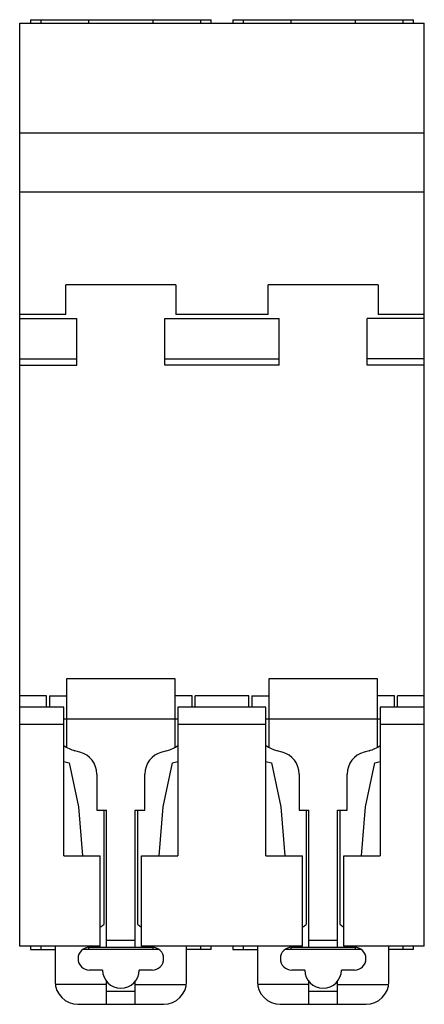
# Model space of a CAD drawing. Header units: millimetres. Extents: x 18.1 to 53.5, y 6.7 to 92.9.
import ezdxf

# ---------------------------------------------------------------- set-up
doc = ezdxf.new("R2010")
doc.units = ezdxf.units.MM
doc.header["$LTSCALE"] = 6.511621
doc.layers.get('0').update_dxf_attribs({"linetype": 'CONTINUOUS'})

msp = doc.modelspace()

# ---------------------------------------------------------------- linework, layer by layer
at = {"color": 7, "linetype": 'CONTINUOUS'}
for p, q in [((18.105, 11.764), (18.105, 92.564)), ((18.105, 92.564), (53.505, 92.564)), ((19.055, 92.864), (19.055, 92.564)), ((19.055, 92.864), (34.855, 92.864)), ((19.955, 92.864), (19.955, 92.564)), ((24.155, 92.564), (24.155, 92.864)), ((29.755, 92.864), (29.755, 92.564)), ((33.955, 92.564), (33.955, 92.864)), ((34.855, 92.564), (34.855, 92.864)), ((36.755, 92.864), (36.755, 92.564)), ((36.755, 92.864), (52.555, 92.864)), ((37.655, 92.864), (37.655, 92.564)), ((41.855, 92.564), (41.855, 92.864)), ((47.455, 92.864), (47.455, 92.564)), ((51.655, 92.564), (51.655, 92.864)), ((52.555, 92.564), (52.555, 92.864)), ((53.505, 11.764), (53.505, 92.564)), ((53.505, 82.923), (18.105, 82.923)), ((53.505, 77.764), (18.105, 77.764)), ((22.155, 67.064), (22.155, 69.664)), ((31.755, 69.664), (22.155, 69.664)), ((31.755, 69.664), (31.755, 67.064)), ((39.855, 67.064), (39.855, 69.664)), ((49.455, 69.664), (39.855, 69.664)), ((49.455, 69.664), (49.455, 67.064)), ((22.155, 67.064), (18.105, 67.064)), ((18.105, 66.706), (23.105, 66.706)), ((23.105, 62.619), (23.105, 66.706)), ((30.805, 62.619), (30.805, 66.706)), ((30.805, 66.706), (40.805, 66.706)), ((39.855, 67.064), (31.755, 67.064)), ((40.805, 62.619), (40.805, 66.706)), ((48.505, 62.619), (48.505, 66.706)), ((53.505, 66.706), (48.505, 66.706)), ((53.505, 67.064), (49.455, 67.064)), ((18.105, 63.167), (23.105, 63.167)), ((30.805, 63.167), (40.805, 63.167)), ((53.505, 63.167), (48.505, 63.167)), ((18.105, 62.619), (23.105, 62.619)), ((40.805, 62.619), (30.805, 62.619)), ((53.505, 62.619), (48.505, 62.619)), ((22.205, 35.164), (22.205, 29.168)), ((31.705, 35.164), (22.205, 35.164)), ((31.705, 29.168), (31.705, 35.164)), ((49.405, 35.164), (39.905, 35.164)), ((39.905, 35.164), (39.905, 29.168)), ((49.405, 29.168), (49.405, 35.164)), ((20.455, 33.664), (18.105, 33.664)), ((20.455, 32.664), (20.455, 33.664)), ((20.705, 33.664), (22.205, 33.664)), ((20.705, 33.664), (20.705, 32.664)), ((33.205, 33.664), (31.705, 33.664)), ((33.205, 32.664), (33.205, 33.664)), ((38.155, 33.664), (33.455, 33.664)), ((33.455, 32.664), (33.455, 33.664)), ((38.155, 32.664), (38.155, 33.664)), ((38.405, 33.664), (39.905, 33.664)), ((38.405, 33.664), (38.405, 32.664)), ((50.905, 33.664), (49.405, 33.664)), ((50.905, 32.664), (50.905, 33.664)), ((53.505, 33.664), (51.155, 33.664)), ((51.155, 32.664), (51.155, 33.664)), ((21.955, 32.664), (18.105, 32.664)), ((21.955, 19.664), (21.955, 32.664)), ((39.655, 32.664), (31.955, 32.664)), ((31.955, 32.664), (31.955, 19.664)), ((39.655, 19.664), (39.655, 32.664)), ((53.505, 32.664), (49.655, 32.664)), ((49.655, 32.664), (49.655, 19.664)), ((21.955, 31.164), (18.105, 31.164)), ((21.955, 31.664), (31.955, 31.664)), ((39.655, 31.164), (31.955, 31.164)), ((39.655, 31.664), (49.655, 31.664)), ((53.505, 31.164), (49.655, 31.164)), ((23.373, 28.749), (22.929, 28.868)), ((30.982, 28.868), (30.538, 28.749)), ((41.073, 28.749), (40.629, 28.868)), ((48.682, 28.868), (48.238, 28.749)), ((21.955, 27.921), (22.441, 27.791)), ((22.441, 27.791), (23.258, 23.946)), ((30.652, 23.946), (31.469, 27.791)), ((31.469, 27.791), (31.955, 27.921)), ((39.655, 27.921), (40.141, 27.791)), ((40.141, 27.791), (40.958, 23.946)), ((48.352, 23.946), (49.169, 27.791)), ((49.169, 27.791), (49.655, 27.921)), ((24.855, 26.817), (24.855, 23.664)), ((29.055, 23.664), (29.055, 26.817)), ((42.555, 26.817), (42.555, 23.664)), ((46.755, 23.664), (46.755, 26.817)), ((23.258, 23.946), (23.595, 19.664)), ((24.855, 23.664), (25.705, 23.664)), ((25.455, 23.664), (25.455, 13.664)), ((25.705, 11.664), (25.705, 23.664)), ((28.205, 23.664), (29.055, 23.664)), ((28.205, 11.664), (28.205, 23.664)), ((28.455, 13.664), (28.455, 23.664)), ((30.315, 19.664), (30.652, 23.946)), ((40.958, 23.946), (41.295, 19.664)), ((42.555, 23.664), (43.405, 23.664)), ((43.155, 23.664), (43.155, 13.664)), ((43.405, 11.664), (43.405, 23.664)), ((45.905, 23.664), (46.755, 23.664)), ((45.905, 11.664), (45.905, 23.664)), ((46.155, 13.664), (46.155, 23.664)), ((48.015, 19.664), (48.352, 23.946)), ((21.955, 19.664), (25.155, 19.664)), ((25.155, 11.764), (25.155, 19.664)), ((28.755, 19.664), (31.955, 19.664)), ((28.755, 11.764), (28.755, 19.664)), ((39.655, 19.664), (42.855, 19.664)), ((42.855, 11.764), (42.855, 19.664)), ((46.455, 19.664), (49.655, 19.664)), ((46.455, 11.764), (46.455, 19.664)), ((28.205, 12.264), (25.705, 12.264)), ((45.905, 12.264), (43.405, 12.264)), ((25.155, 11.764), (18.105, 11.764)), ((19.055, 11.764), (19.055, 11.464)), ((19.055, 11.464), (21.205, 11.464)), ((19.955, 11.764), (19.955, 11.464)), ((21.21, 11.764), (21.205, 11.664)), ((21.205, 11.664), (21.205, 8.664)), ((30.295, 11.464), (23.615, 11.464)), ((24.155, 11.464), (24.155, 11.645)), ((24.212, 11.664), (29.699, 11.664)), ((42.855, 11.764), (28.755, 11.764)), ((29.755, 11.645), (29.755, 11.464)), ((32.705, 11.664), (32.7, 11.764)), ((32.705, 8.664), (32.705, 11.664)), ((34.855, 11.464), (32.705, 11.464)), ((33.955, 11.464), (33.955, 11.764)), ((34.855, 11.464), (34.855, 11.764)), ((36.755, 11.764), (36.755, 11.464)), ((36.755, 11.464), (38.905, 11.464)), ((37.655, 11.764), (37.655, 11.464)), ((38.91, 11.764), (38.905, 11.664)), ((38.905, 11.664), (38.905, 8.664)), ((47.995, 11.464), (41.315, 11.464)), ((41.855, 11.464), (41.855, 11.645)), ((41.912, 11.664), (47.399, 11.664)), ((53.505, 11.764), (46.455, 11.764)), ((47.455, 11.645), (47.455, 11.464)), ((50.405, 11.664), (50.4, 11.764)), ((50.405, 8.664), (50.405, 11.664)), ((52.555, 11.464), (50.405, 11.464)), ((51.655, 11.464), (51.655, 11.764)), ((52.555, 11.464), (52.555, 11.764)), ((25.355, 9.664), (24.212, 9.664)), ((29.699, 9.664), (28.555, 9.664)), ((43.055, 9.664), (41.912, 9.664)), ((47.399, 9.664), (46.255, 9.664)), ((25.705, 6.664), (25.705, 8.665)), ((28.205, 6.664), (28.205, 8.665)), ((43.405, 6.664), (43.405, 8.665)), ((45.905, 6.664), (45.905, 8.665)), ((25.705, 8.396), (21.223, 8.396)), ((28.205, 7.796), (25.705, 7.796)), ((28.205, 8.396), (32.687, 8.396)), ((43.405, 8.396), (38.923, 8.396)), ((45.905, 7.796), (43.405, 7.796)), ((45.905, 8.396), (50.387, 8.396)), ((23.205, 6.664), (30.705, 6.664)), ((40.905, 6.664), (48.405, 6.664))]:
    msp.add_line(p, q, dxfattribs=at)
for centre, radius, start, end in [((23.705, 31.766), 3, 234.31467, 255), ((30.205, 31.766), 3, 285, 305.68533), ((41.405, 31.766), 3, 234.31467, 255), ((47.905, 31.766), 3, 285, 305.68533), ((22.855, 26.817), 2, 0, 75), ((31.055, 26.817), 2, 105, 180), ((40.555, 26.817), 2, 0, 75), ((48.755, 26.817), 2, 105, 180), ((24.831, 14.164), 0.8, 293.93028, 321.31781), ((29.08, 14.164), 0.8, 218.68219, 246.06972), ((42.531, 14.164), 0.8, 293.93028, 321.31781), ((46.78, 14.164), 0.8, 218.68219, 246.06972), ((24.212, 10.664), 1, 90, 270), ((29.699, 10.664), 1, 270, 90), ((41.912, 10.664), 1, 90, 270), ((47.399, 10.664), 1, 270, 90), ((26.955, 9.664), 1.6, 180, 360), ((44.655, 9.664), 1.6, 180, 360), ((23.205, 8.664), 2, 180, 270), ((30.705, 8.664), 2, 270, 360), ((40.905, 8.664), 2, 180, 270), ((48.405, 8.664), 2, 270, 360)]:
    msp.add_arc(centre, radius, start, end, dxfattribs=at)

doc.saveas('drawing.dxf')
